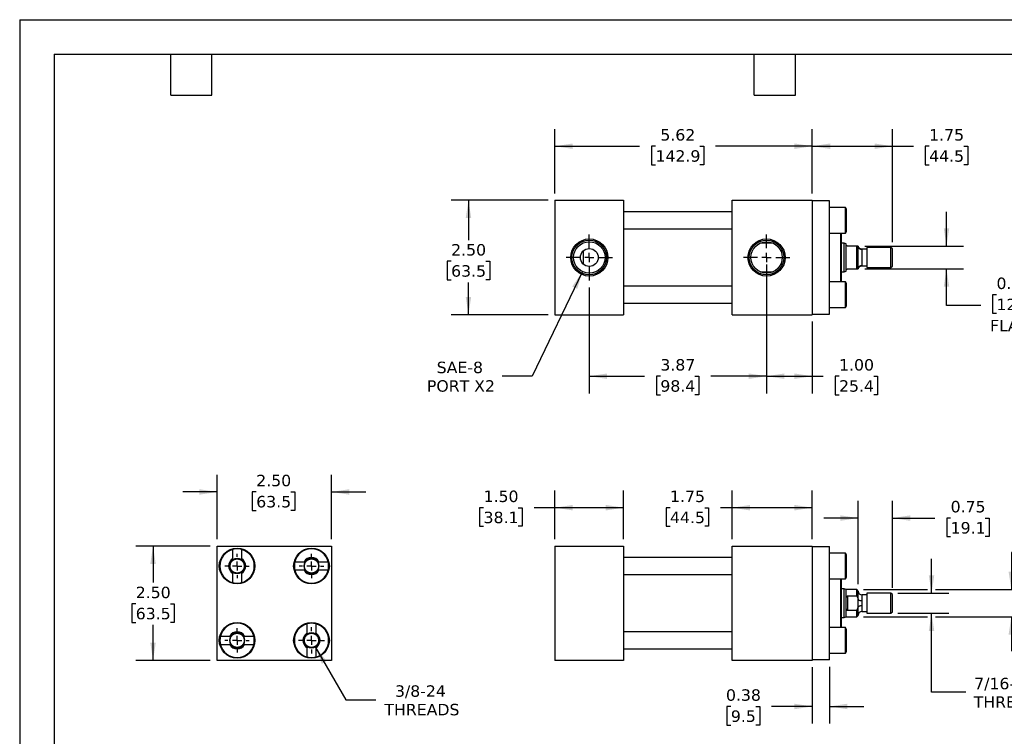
# Model space of a CAD drawing. Header units: inches. Extents: x 0 to 33, y 0 to 25.5.
# Tile 2 of 3: x 0 to 21.5, y 9.8 to 25.5. Entities that reach past the tile are written whole.
import ezdxf

# ---------------------------------------------------------------- set-up
doc = ezdxf.new("R2010")
doc.units = ezdxf.units.IN
doc.header["$LTSCALE"] = 3
doc.header["$MEASUREMENT"] = 0
doc.linetypes.add('SLD-Center', pattern=[0.75, 0.6, -0.05, 0.05, -0.05])
doc.linetypes.add('SLD-Solid', pattern=[0])
doc.layers.add('CENTER', color=40, linetype='SLD-Center')
doc.layers.add('DIMENSIONS', color=140, linetype='SLD-Solid', lineweight=25)
doc.layers.add('TEXT', color=140, linetype='SLD-Solid', lineweight=25)
doc.styles.add('SLDTEXTSTYLE0', font='VERDANA.TTF')
doc.dimstyles.new('SLDDIMSTYLE0', dxfattribs={"dimtxt": 0.254883, "dimasz": 0.39, "dimexe": 0, "dimexo": 0.0625, "dimgap": 0.063721, "dimtad": 0, "dimtih": 1, "dimtoh": 1, "dimrnd": 1e-09, "dimzin": 12, "dimdsep": 46, "dimtxsty": 'SLDTEXTSTYLE0', "dimsah": 1, "dimcen": 0.09, "dimadec": 0, "dimazin": 3, "dimtfac": 1, "dimtmove": 0, "dimatfit": 0, "dimfxl": 0, "dimfrac": 2, "dimtolj": 1, "dimtzin": 12, "dimarcsym": 0})
doc.dimstyles.new('SLDDIMSTYLE1', dxfattribs={"dimtxt": 0.254883, "dimasz": 0.39, "dimexe": 0, "dimexo": 0.0625, "dimgap": 0.063721, "dimtad": 0, "dimtih": 1, "dimtoh": 1, "dimrnd": 1e-09, "dimdsep": 46, "dimtxsty": 'SLDTEXTSTYLE0', "dimsah": 1, "dimcen": 0.09, "dimadec": 0, "dimazin": 2, "dimtfac": 1, "dimtmove": 0, "dimatfit": 0, "dimfxl": 0, "dimfrac": 2, "dimtolj": 1, "dimtzin": 12, "dimarcsym": 0})
doc.dimstyles.new('SLDDIMSTYLE2', dxfattribs={"dimtxt": 0.254883, "dimasz": 0.39, "dimexe": 0, "dimexo": 0.0625, "dimgap": 0.063721, "dimtad": 0, "dimtih": 1, "dimtoh": 1, "dimrnd": 1e-09, "dimzin": 4, "dimdsep": 46, "dimtxsty": 'SLDTEXTSTYLE0', "dimsah": 1, "dimcen": 0.09, "dimadec": 0, "dimazin": 1, "dimtfac": 1, "dimtofl": 0, "dimtmove": 0, "dimatfit": 3, "dimfxl": 0, "dimfrac": 2, "dimtolj": 1, "dimtzin": 12, "dimarcsym": 0})
doc.dimstyles.new('SLDDIMSTYLE3', dxfattribs={"dimtxt": 0.254883, "dimasz": 0.39, "dimexe": 0, "dimexo": 0.0625, "dimgap": 0.063721, "dimtad": 0, "dimtih": 1, "dimtoh": 1, "dimrnd": 1e-09, "dimzin": 12, "dimdsep": 46, "dimtxsty": 'SLDTEXTSTYLE0', "dimsah": 1, "dimcen": 0.09, "dimadec": 0, "dimazin": 3, "dimtfac": 1, "dimtofl": 0, "dimtmove": 0, "dimatfit": 3, "dimfxl": 0, "dimfrac": 2, "dimtolj": 1, "dimtzin": 12, "dimarcsym": 0})
doc.dimstyles.new('SLDDIMSTYLE4', dxfattribs={"dimtxt": 0.254883, "dimasz": 0.39, "dimexe": 0, "dimexo": 0.0625, "dimgap": 0.063721, "dimtad": 0, "dimtih": 1, "dimtoh": 1, "dimrnd": 1e-09, "dimzin": 0, "dimdsep": 46, "dimtxsty": 'SLDTEXTSTYLE0', "dimsah": 1, "dimcen": 0.09, "dimadec": 0, "dimazin": 0, "dimtfac": 1, "dimtmove": 0, "dimatfit": 0, "dimfxl": 0, "dimfrac": 2, "dimtolj": 1, "dimtzin": 12, "dimarcsym": 0})
doc.dimstyles.new('SLDDIMSTYLE5', dxfattribs={"dimtxt": 0.254883, "dimasz": 0.39, "dimexe": 0, "dimexo": 0.0625, "dimgap": 0.063721, "dimtad": 0, "dimtih": 1, "dimtoh": 1, "dimrnd": 1e-09, "dimzin": 12, "dimdsep": 46, "dimtxsty": 'SLDTEXTSTYLE0', "dimsah": 1, "dimcen": 0, "dimadec": 0, "dimazin": 3, "dimtfac": 1, "dimtofl": 0, "dimtmove": 0, "dimatfit": 3, "dimfxl": 0, "dimfrac": 2, "dimtolj": 1, "dimtzin": 12, "dimarcsym": 0})
doc.dimstyles.new('SLDDIMSTYLE6', dxfattribs={"dimtxt": 0.254883, "dimasz": 0.39, "dimexe": 0, "dimexo": 0.0625, "dimgap": 0.063721, "dimtad": 0, "dimtih": 1, "dimtoh": 1, "dimrnd": 1e-09, "dimzin": 4, "dimdsep": 46, "dimtxsty": 'SLDTEXTSTYLE0', "dimsah": 1, "dimcen": 0.09, "dimadec": 0, "dimazin": 1, "dimtfac": 1, "dimtmove": 0, "dimatfit": 0, "dimfxl": 0, "dimfrac": 2, "dimtolj": 1, "dimtzin": 12, "dimarcsym": 0})
doc.dimstyles.new('SLDDIMSTYLE7', dxfattribs={"dimtxt": 0.254883, "dimasz": 0.39, "dimexe": 0, "dimexo": 0.0625, "dimgap": 0.063721, "dimtad": 0, "dimtih": 1, "dimtoh": 1, "dimrnd": 1e-09, "dimzin": 12, "dimdsep": 46, "dimtxsty": 'SLDTEXTSTYLE0', "dimsah": 1, "dimcen": 0, "dimadec": 0, "dimazin": 3, "dimtfac": 1, "dimtofl": 0, "dimtmove": 0, "dimatfit": 3, "dimfxl": 0, "dimfrac": 2, "dimtolj": 1, "dimtzin": 12, "dimarcsym": 0})

# ---------------------------------------------------------------- blocks, each defined once
blk = doc.blocks.new('_D')
at = {"layer": 'DIMENSIONS'}
for p, q in [((19.926, 12.97), (19.926, 13.72)), ((19.19, 12.97), (20.301, 12.97)), ((19.19, 12.532), (20.301, 12.532)), ((19.926, 10.804), (19.926, 12.532)), ((20.676, 10.804), (19.926, 10.804))]:
    blk.add_line(p, q, dxfattribs=at)
for points in [[(19.926, 12.97), (19.986, 13.36), (19.866, 13.36)], [(19.926, 12.532), (19.866, 12.142), (19.986, 12.142)]]:
    blk.add_solid(points, dxfattribs=at)
at = {"layer": 'DIMENSIONS', "char_height": 0.25, "attachment_point": 1, "style": 'SLDTEXTSTYLE0'}
for s, insert in [('7/16-20', (20.858, 11.121)), ('THREAD', (20.848, 10.716))]:
    blk.add_mtext(s, dxfattribs=dict(at, insert=insert))
blk = doc.blocks.new('_D_1')
at = {"layer": 'DIMENSIONS'}
for p, q in [((18.322, 13.166), (18.322, 14.986)), ((19.072, 13.089), (19.072, 14.986)), ((18.322, 14.611), (17.572, 14.611)), ((19.072, 14.611), (19.998, 14.611)), ((20.343, 14.611), (20.258, 14.611)), ((20.258, 14.611), (20.258, 14.206)), ((21.101, 14.611), (21.186, 14.611)), ((21.186, 14.611), (21.186, 14.206)), ((20.258, 14.206), (20.343, 14.206)), ((21.186, 14.206), (21.101, 14.206))]:
    blk.add_line(p, q, dxfattribs=at)
for points in [[(18.322, 14.611), (17.932, 14.671), (17.932, 14.551)], [(19.072, 14.611), (19.462, 14.551), (19.462, 14.671)]]:
    blk.add_solid(points, dxfattribs=at)
at = {"layer": 'DIMENSIONS', "char_height": 0.25, "attachment_point": 1, "style": 'SLDTEXTSTYLE0'}
for s, insert in [('0.75', (20.343, 14.986)), ('19.1', (20.343, 14.524))]:
    blk.add_mtext(s, dxfattribs=dict(at, insert=insert))
blk = doc.blocks.new('_D_2')
at = {"layer": 'DIMENSIONS'}
for p, q in [((11.697, 14.151), (11.697, 15.213)), ((13.197, 14.151), (13.197, 15.213)), ((10.137, 14.838), (10.051, 14.838)), ((10.051, 14.838), (10.051, 14.433)), ((10.894, 14.838), (10.98, 14.838)), ((10.98, 14.838), (10.98, 14.433)), ((11.697, 14.838), (11.24, 14.838)), ((13.197, 14.838), (11.697, 14.838)), ((10.051, 14.433), (10.137, 14.433)), ((10.98, 14.433), (10.894, 14.433))]:
    blk.add_line(p, q, dxfattribs=at)
for points in [[(11.697, 14.838), (12.087, 14.778), (12.087, 14.898)], [(13.197, 14.838), (12.807, 14.898), (12.807, 14.778)]]:
    blk.add_solid(points, dxfattribs=at)
at = {"layer": 'DIMENSIONS', "char_height": 0.25, "attachment_point": 1, "style": 'SLDTEXTSTYLE0'}
for s, insert in [('1.50', (10.137, 15.212)), ('38.1', (10.137, 14.75))]:
    blk.add_mtext(s, dxfattribs=dict(at, insert=insert))
blk = doc.blocks.new('_D_3')
at = {"layer": 'DIMENSIONS'}
for p, q in [((15.571, 14.151), (15.571, 15.213)), ((17.321, 14.151), (17.321, 15.213)), ((14.211, 14.838), (14.126, 14.838)), ((14.126, 14.838), (14.126, 14.433)), ((14.969, 14.838), (15.054, 14.838)), ((15.054, 14.838), (15.054, 14.433)), ((15.571, 14.838), (15.314, 14.838)), ((17.321, 14.838), (15.571, 14.838)), ((14.126, 14.433), (14.211, 14.433)), ((15.054, 14.433), (14.969, 14.433))]:
    blk.add_line(p, q, dxfattribs=at)
for points in [[(15.571, 14.838), (15.961, 14.778), (15.961, 14.898)], [(17.321, 14.838), (16.931, 14.898), (16.931, 14.778)]]:
    blk.add_solid(points, dxfattribs=at)
at = {"layer": 'DIMENSIONS', "char_height": 0.25, "attachment_point": 1, "style": 'SLDTEXTSTYLE0'}
for s, insert in [('1.75', (14.211, 15.212)), ('44.5', (14.211, 14.75))]:
    blk.add_mtext(s, dxfattribs=dict(at, insert=insert))
blk = doc.blocks.new('_D_4')
at = {"layer": 'DIMENSIONS'}
for p, q in [((17.321, 11.351), (17.321, 10.12)), ((17.696, 11.361), (17.696, 10.12)), ((15.541, 10.495), (15.455, 10.495)), ((15.455, 10.495), (15.455, 10.09)), ((16.086, 10.495), (16.171, 10.495)), ((16.171, 10.495), (16.171, 10.09)), ((17.321, 10.495), (16.431, 10.495)), ((17.696, 10.495), (18.446, 10.495)), ((15.455, 10.09), (15.541, 10.09)), ((16.171, 10.09), (16.086, 10.09))]:
    blk.add_line(p, q, dxfattribs=at)
for points in [[(17.321, 10.495), (16.931, 10.555), (16.931, 10.435)], [(17.696, 10.495), (18.086, 10.435), (18.086, 10.555)]]:
    blk.add_solid(points, dxfattribs=at)
at = {"layer": 'DIMENSIONS', "char_height": 0.25, "attachment_point": 1, "style": 'SLDTEXTSTYLE0'}
for s, insert in [('0.38', (15.434, 10.87)), ('9.5', (15.541, 10.408))]:
    blk.add_mtext(s, dxfattribs=dict(at, insert=insert))
blk = doc.blocks.new('_D_5')
at = {"layer": 'DIMENSIONS'}
for p, q in [((22.42, 13.861), (21.67, 13.861)), ((21.67, 13.861), (21.67, 13.048)), ((22.784, 13.861), (22.698, 13.861)), ((22.698, 13.861), (22.698, 13.456)), ((23.541, 13.861), (23.627, 13.861)), ((23.627, 13.861), (23.627, 13.456)), ((22.698, 13.456), (22.784, 13.456)), ((23.627, 13.456), (23.541, 13.456)), ((18.44, 13.048), (19.836, 13.048)), ((20.016, 13.048), (22.045, 13.048)), ((18.44, 12.455), (19.836, 12.455)), ((20.016, 12.455), (22.045, 12.455)), ((21.67, 12.455), (21.67, 11.705))]:
    blk.add_line(p, q, dxfattribs=at)
for points in [[(21.67, 13.048), (21.73, 13.438), (21.61, 13.438)], [(21.67, 12.455), (21.61, 12.065), (21.73, 12.065)]]:
    blk.add_solid(points, dxfattribs=at)
at = {"layer": 'DIMENSIONS', "char_height": 0.25, "attachment_point": 1, "style": 'SLDTEXTSTYLE0'}
for s, insert in [('%%c', (22.591, 14.236)), ('0.59', (22.976, 14.236)), ('15.1', (22.784, 13.773))]:
    blk.add_mtext(s, dxfattribs=dict(at, insert=insert))
blk = doc.blocks.new('_D_8')
at = {"layer": 'DIMENSIONS'}
for p, q in [((11.697, 21.705), (11.697, 23.111)), ((17.321, 21.705), (17.321, 23.111)), ((11.697, 22.736), (13.548, 22.736)), ((13.894, 22.736), (13.808, 22.736)), ((13.808, 22.736), (13.808, 22.331)), ((14.863, 22.736), (14.949, 22.736)), ((14.949, 22.736), (14.949, 22.331)), ((17.321, 22.736), (15.208, 22.736)), ((13.808, 22.331), (13.894, 22.331)), ((14.949, 22.331), (14.863, 22.331))]:
    blk.add_line(p, q, dxfattribs=at)
for points in [[(11.697, 22.736), (12.087, 22.676), (12.087, 22.796)], [(17.321, 22.736), (16.931, 22.796), (16.931, 22.676)]]:
    blk.add_solid(points, dxfattribs=at)
at = {"layer": 'DIMENSIONS', "char_height": 0.25, "attachment_point": 1, "style": 'SLDTEXTSTYLE0'}
for s, insert in [('5.62', (14, 23.11)), ('142.9', (13.894, 22.648))]:
    blk.add_mtext(s, dxfattribs=dict(at, insert=insert))
blk = doc.blocks.new('_D_9')
at = {"layer": 'DIMENSIONS'}
for p, q in [((17.321, 21.705), (17.321, 23.111)), ((19.072, 20.642), (19.072, 23.111)), ((17.321, 22.736), (19.072, 22.736)), ((19.072, 22.736), (19.529, 22.736)), ((19.874, 22.736), (19.788, 22.736)), ((19.788, 22.736), (19.788, 22.331)), ((20.631, 22.736), (20.717, 22.736)), ((20.717, 22.736), (20.717, 22.331)), ((19.788, 22.331), (19.874, 22.331)), ((20.717, 22.331), (20.631, 22.331))]:
    blk.add_line(p, q, dxfattribs=at)
for points in [[(17.321, 22.736), (17.711, 22.676), (17.711, 22.796)], [(19.072, 22.736), (18.682, 22.796), (18.682, 22.676)]]:
    blk.add_solid(points, dxfattribs=at)
at = {"layer": 'DIMENSIONS', "char_height": 0.25, "attachment_point": 1, "style": 'SLDTEXTSTYLE0'}
for s, insert in [('1.75', (19.874, 23.11)), ('44.5', (19.874, 22.648))]:
    blk.add_mtext(s, dxfattribs=dict(at, insert=insert))
blk = doc.blocks.new('_D_10')
at = {"layer": 'DIMENSIONS'}
for p, q in [((11.547, 21.555), (9.432, 21.555)), ((9.807, 21.555), (9.807, 20.685)), ((9.428, 20.223), (9.342, 20.223)), ((9.342, 20.223), (9.342, 19.818)), ((10.185, 20.223), (10.271, 20.223)), ((10.271, 20.223), (10.271, 19.818)), ((9.342, 19.818), (9.428, 19.818)), ((10.271, 19.818), (10.185, 19.818)), ((9.807, 19.055), (9.807, 19.761)), ((11.547, 19.055), (9.432, 19.055))]:
    blk.add_line(p, q, dxfattribs=at)
for points in [[(9.807, 21.555), (9.747, 21.165), (9.867, 21.165)], [(9.807, 19.055), (9.867, 19.445), (9.747, 19.445)]]:
    blk.add_solid(points, dxfattribs=at)
at = {"layer": 'DIMENSIONS', "char_height": 0.25, "attachment_point": 1, "style": 'SLDTEXTSTYLE0'}
for s, insert in [('2.50', (9.428, 20.598)), ('63.5', (9.428, 20.136))]:
    blk.add_mtext(s, dxfattribs=dict(at, insert=insert))
blk = doc.blocks.new('_D_11')
at = {"layer": 'DIMENSIONS'}
for p, q in [((16.321, 20.155), (16.321, 17.336)), ((12.447, 19.649), (12.447, 17.336)), ((12.447, 17.711), (13.654, 17.711)), ((14, 17.711), (13.914, 17.711)), ((13.914, 17.711), (13.914, 17.306)), ((14.757, 17.711), (14.843, 17.711)), ((14.843, 17.711), (14.843, 17.306)), ((16.321, 17.711), (15.102, 17.711)), ((13.914, 17.306), (14, 17.306)), ((14.843, 17.306), (14.757, 17.306))]:
    blk.add_line(p, q, dxfattribs=at)
for points in [[(12.447, 17.711), (12.837, 17.651), (12.837, 17.771)], [(16.321, 17.711), (15.931, 17.771), (15.931, 17.651)]]:
    blk.add_solid(points, dxfattribs=at)
at = {"layer": 'DIMENSIONS', "char_height": 0.25, "attachment_point": 1, "style": 'SLDTEXTSTYLE0'}
for s, insert in [('3.87', (14, 18.085)), ('98.4', (14, 17.623))]:
    blk.add_mtext(s, dxfattribs=dict(at, insert=insert))
blk = doc.blocks.new('_D_12')
at = {"layer": 'DIMENSIONS'}
for p, q in [((16.321, 19.649), (16.321, 17.336)), ((17.321, 18.905), (17.321, 17.336)), ((16.321, 17.711), (17.321, 17.711)), ((17.321, 17.711), (17.559, 17.711)), ((17.905, 17.711), (17.819, 17.711)), ((17.819, 17.711), (17.819, 17.306)), ((18.662, 17.711), (18.748, 17.711)), ((18.748, 17.711), (18.748, 17.306)), ((17.819, 17.306), (17.905, 17.306)), ((18.748, 17.306), (18.662, 17.306))]:
    blk.add_line(p, q, dxfattribs=at)
for points in [[(16.321, 17.711), (16.711, 17.651), (16.711, 17.771)], [(17.321, 17.711), (16.931, 17.771), (16.931, 17.651)]]:
    blk.add_solid(points, dxfattribs=at)
at = {"layer": 'DIMENSIONS', "char_height": 0.25, "attachment_point": 1, "style": 'SLDTEXTSTYLE0'}
for s, insert in [('1.00', (17.905, 18.085)), ('25.4', (17.905, 17.623))]:
    blk.add_mtext(s, dxfattribs=dict(at, insert=insert))
blk = doc.blocks.new('_D_13')
at = {"layer": 'DIMENSIONS'}
for p, q in [((20.253, 20.555), (20.253, 21.305)), ((18.472, 20.555), (20.628, 20.555)), ((18.472, 20.055), (20.628, 20.055)), ((20.253, 19.253), (20.253, 20.055)), ((21.345, 19.492), (21.259, 19.492)), ((21.259, 19.492), (21.259, 19.086)), ((22.102, 19.492), (22.188, 19.492)), ((22.188, 19.492), (22.188, 19.086)), ((21.003, 19.253), (20.253, 19.253)), ((21.259, 19.086), (21.345, 19.086)), ((22.188, 19.086), (22.102, 19.086))]:
    blk.add_line(p, q, dxfattribs=at)
for points in [[(20.253, 20.555), (20.313, 20.945), (20.193, 20.945)], [(20.253, 20.055), (20.193, 19.665), (20.313, 19.665)]]:
    blk.add_solid(points, dxfattribs=at)
at = {"layer": 'DIMENSIONS', "char_height": 0.25, "attachment_point": 1, "style": 'SLDTEXTSTYLE0'}
for s, insert in [('0.50', (21.345, 19.866)), ('12.7', (21.345, 19.404)), ('FLATS', (21.205, 18.942))]:
    blk.add_mtext(s, dxfattribs=dict(at, insert=insert))
blk = doc.blocks.new('_D_14')
at = {"layer": 'DIMENSIONS'}
for p, q in [((12.298, 19.995), (11.201, 17.711)), ((11.201, 17.711), (10.545, 17.711))]:
    blk.add_line(p, q, dxfattribs=at)
blk.add_solid([(12.298, 19.995), (12.075, 19.669), (12.183, 19.617)], dxfattribs=at)
at = {"layer": 'DIMENSIONS', "char_height": 0.25, "attachment_point": 1, "style": 'SLDTEXTSTYLE0'}
for s, insert in [('SAE-8', (9.113, 18.028)), ('PORT X2', (8.899, 17.623))]:
    blk.add_mtext(s, dxfattribs=dict(at, insert=insert))
blk = doc.blocks.new('SW_CENTERMARKSYMBOL_0')
at = {"layer": 'CENTER', "color": 0}
for p, q in [((0, 0.2), (0, 0.5055)), ((-0.2, 0), (-0.5055, 0)), ((0, 0), (-0.1, 0)), ((0, 0), (0, 0.1)), ((0, 0), (0, -0.1)), ((0, 0), (0.1, 0)), ((0.2, 0), (0.5055, 0)), ((0, -0.2), (0, -0.5055))]:
    blk.add_line(p, q, dxfattribs=at)
blk = doc.blocks.new('SW_CENTERMARKSYMBOL_1')
at = {"layer": 'CENTER', "color": 0}
for p, q in [((0, 0.2), (0, 0.5055)), ((-0.2, 0), (-0.5055, 0)), ((0, 0), (-0.1, 0)), ((0, 0), (0, 0.1)), ((0, 0), (0, -0.1)), ((0, 0), (0.1, 0)), ((0.2, 0), (0.5055, 0)), ((0, -0.2), (0, -0.5055))]:
    blk.add_line(p, q, dxfattribs=at)
blk = doc.blocks.new('_D_19')
at = {"layer": 'DIMENSIONS'}
for p, q in [((4.164, 14.001), (2.539, 14.001)), ((2.914, 14.001), (2.914, 13.2)), ((2.536, 12.737), (2.45, 12.737)), ((2.45, 12.737), (2.45, 12.332)), ((3.293, 12.737), (3.379, 12.737)), ((3.379, 12.737), (3.379, 12.332)), ((2.45, 12.332), (2.536, 12.332)), ((2.914, 11.501), (2.914, 12.275)), ((3.379, 12.332), (3.293, 12.332)), ((4.164, 11.501), (2.539, 11.501))]:
    blk.add_line(p, q, dxfattribs=at)
for points in [[(2.914, 14.001), (2.854, 13.611), (2.974, 13.611)], [(2.914, 11.501), (2.974, 11.891), (2.854, 11.891)]]:
    blk.add_solid(points, dxfattribs=at)
at = {"layer": 'DIMENSIONS', "char_height": 0.25, "attachment_point": 1, "style": 'SLDTEXTSTYLE0'}
for s, insert in [('2.50', (2.536, 13.112)), ('63.5', (2.536, 12.65))]:
    blk.add_mtext(s, dxfattribs=dict(at, insert=insert))
blk = doc.blocks.new('_D_20')
at = {"layer": 'DIMENSIONS'}
for p, q in [((4.314, 14.151), (4.314, 15.557)), ((6.814, 14.151), (6.814, 15.557)), ((4.314, 15.182), (3.564, 15.182)), ((5.169, 15.182), (5.083, 15.182)), ((5.083, 15.182), (5.083, 14.777)), ((5.926, 15.182), (6.012, 15.182)), ((6.012, 15.182), (6.012, 14.777)), ((6.814, 15.182), (7.564, 15.182)), ((5.083, 14.777), (5.169, 14.777)), ((6.012, 14.777), (5.926, 14.777))]:
    blk.add_line(p, q, dxfattribs=at)
for points in [[(4.314, 15.182), (3.924, 15.242), (3.924, 15.122)], [(6.814, 15.182), (7.204, 15.122), (7.204, 15.242)]]:
    blk.add_solid(points, dxfattribs=at)
at = {"layer": 'DIMENSIONS', "char_height": 0.25, "attachment_point": 1, "style": 'SLDTEXTSTYLE0'}
for s, insert in [('2.50', (5.169, 15.557)), ('63.5', (5.169, 15.095))]:
    blk.add_mtext(s, dxfattribs=dict(at, insert=insert))
blk = doc.blocks.new('_D_21')
at = {"layer": 'DIMENSIONS'}
for p, q in [((6.46, 11.795), (7.127, 10.64)), ((7.127, 10.64), (7.783, 10.64))]:
    blk.add_line(p, q, dxfattribs=at)
blk.add_solid([(6.46, 11.795), (6.603, 11.427), (6.707, 11.487)], dxfattribs=at)
at = {"layer": 'DIMENSIONS', "char_height": 0.25, "attachment_point": 1, "style": 'SLDTEXTSTYLE0'}
for s, insert in [('3/8-24', (8.201, 10.957)), ('THREADS', (7.971, 10.552))]:
    blk.add_mtext(s, dxfattribs=dict(at, insert=insert))
blk = doc.blocks.new('SW_CENTERMARKSYMBOL_6')
at = {"layer": 'CENTER', "color": 0}
for p, q in [((0, 0.2), (0, 0.287)), ((-0.2, 0), (-0.287, 0)), ((0, 0), (-0.1, 0)), ((0, 0), (0, 0.1)), ((0, 0), (0, -0.1)), ((0, 0), (0.1, 0)), ((0.2, 0), (0.287, 0)), ((0, -0.2), (0, -0.287))]:
    blk.add_line(p, q, dxfattribs=at)
blk = doc.blocks.new('SW_CENTERMARKSYMBOL_7')
at = {"layer": 'CENTER', "color": 0}
for p, q in [((0, 0.2), (0, 0.266)), ((-0.2, 0), (-0.266, 0)), ((0, 0), (-0.1, 0)), ((0, 0), (0, 0.1)), ((0, 0), (0, -0.1)), ((0, 0), (0.1, 0)), ((0.2, 0), (0.266, 0)), ((0, -0.2), (0, -0.266))]:
    blk.add_line(p, q, dxfattribs=at)
blk = doc.blocks.new('SW_CENTERMARKSYMBOL_8')
at = {"layer": 'CENTER', "color": 0}
for p, q in [((0, 0.2), (0, 0.266)), ((-0.2, 0), (-0.266, 0)), ((0, 0), (-0.1, 0)), ((0, 0), (0, 0.1)), ((0, 0), (0, -0.1)), ((0, 0), (0.1, 0)), ((0.2, 0), (0.266, 0)), ((0, -0.2), (0, -0.266))]:
    blk.add_line(p, q, dxfattribs=at)
blk = doc.blocks.new('SW_CENTERMARKSYMBOL_9')
at = {"layer": 'CENTER', "color": 0}
for p, q in [((0, 0.2), (0, 0.266)), ((-0.2, 0), (-0.266, 0)), ((0, 0), (-0.1, 0)), ((0, 0), (0, 0.1)), ((0, 0), (0, -0.1)), ((0, 0), (0.1, 0)), ((0.2, 0), (0.266, 0)), ((0, -0.2), (0, -0.266))]:
    blk.add_line(p, q, dxfattribs=at)

msp = doc.modelspace()

# ---------------------------------------------------------------- linework, layer by layer
at = {"color": 7, "linetype": 'SLD-Solid'}
for q in [(0, 0), (33, 25.5)]:
    msp.add_line((0, 25.5), q, dxfattribs=at)
for p, q in [((11.697, 21.555), (11.697, 19.055)), ((11.697, 21.555), (13.197, 21.555)), ((13.197, 21.555), (13.197, 19.055)), ((15.571, 19.055), (15.571, 21.555)), ((15.571, 21.555), (17.321, 21.555)), ((17.321, 21.555), (17.321, 19.055)), ((17.696, 21.545), (17.321, 21.545)), ((17.696, 19.065), (17.696, 21.545)), ((15.571, 21.305), (13.197, 21.305)), ((18.048, 21.398), (17.696, 21.398)), ((18.071, 21.358), (18.048, 21.398)), ((18.048, 20.836), (18.048, 21.398)), ((18.071, 21.117), (18.071, 21.358)), ((18.071, 20.876), (18.071, 21.117)), ((13.197, 20.93), (15.571, 20.93)), ((18.048, 20.836), (18.071, 20.876)), ((17.696, 20.836), (18.048, 20.836)), ((17.933, 20.836), (17.933, 20.305)), ((17.953, 20.836), (17.953, 20.305)), ((12.322, 20.155), (12.322, 20.455)), ((16.465, 20.617), (16.178, 20.617)), ((18.018, 20.617), (17.953, 20.617)), ((18.062, 20.601), (18.018, 20.617)), ((18.018, 19.992), (18.018, 20.617)), ((18.062, 20.586), (18.062, 20.601)), ((18.062, 20.023), (18.062, 20.586)), ((18.29, 20.555), (18.093, 20.555)), ((18.29, 20.055), (18.29, 20.555)), ((18.322, 20.055), (18.322, 20.555)), ((18.51, 20.488), (18.4, 20.488)), ((18.402, 20.479), (18.402, 20.131)), ((19.04, 20.523), (18.51, 20.523)), ((18.51, 20.523), (18.51, 20.086)), ((19.072, 20.492), (19.04, 20.523)), ((19.04, 20.086), (19.04, 20.523)), ((19.072, 20.117), (19.072, 20.492)), ((17.933, 20.305), (17.933, 19.773)), ((17.953, 20.305), (17.953, 19.773)), ((18.062, 20.008), (18.062, 20.023)), ((18.093, 20.055), (18.29, 20.055)), ((18.4, 20.121), (18.51, 20.121)), ((18.51, 20.086), (19.04, 20.086)), ((19.04, 20.086), (19.072, 20.117)), ((16.178, 19.992), (16.465, 19.992)), ((17.953, 19.992), (18.018, 19.992)), ((18.018, 19.992), (18.062, 20.008)), ((15.571, 19.68), (13.197, 19.68)), ((18.048, 19.773), (17.696, 19.773)), ((18.071, 19.733), (18.048, 19.773)), ((18.048, 19.211), (18.048, 19.773)), ((18.071, 19.251), (18.071, 19.733)), ((13.197, 19.305), (15.571, 19.305)), ((17.696, 19.211), (18.048, 19.211)), ((18.048, 19.211), (18.071, 19.251)), ((11.697, 19.055), (13.197, 19.055)), ((15.571, 19.055), (17.321, 19.055)), ((17.321, 19.065), (17.696, 19.065)), ((4.314, 14.001), (6.814, 14.001)), ((4.314, 11.501), (4.314, 14.001)), ((6.814, 14.001), (6.814, 11.501)), ((11.697, 14.001), (11.697, 11.501)), ((11.697, 14.001), (13.197, 14.001)), ((13.197, 14.001), (13.197, 11.501)), ((15.571, 11.501), (15.571, 14.001)), ((15.571, 14.001), (17.321, 14.001)), ((17.321, 14.001), (17.321, 11.501)), ((17.321, 13.991), (17.696, 13.991)), ((17.696, 11.511), (17.696, 13.991)), ((4.658, 13.726), (4.658, 13.927)), ((4.846, 13.927), (4.846, 13.726)), ((18.048, 13.845), (17.696, 13.845)), ((18.071, 13.805), (18.048, 13.845)), ((18.048, 13.283), (18.048, 13.845)), ((18.071, 13.564), (18.071, 13.805)), ((6.014, 13.657), (6.215, 13.657)), ((6.539, 13.657), (6.74, 13.657)), ((15.571, 13.751), (13.197, 13.751)), ((18.071, 13.323), (18.071, 13.564)), ((4.658, 13.201), (4.658, 13.401)), ((4.846, 13.401), (4.846, 13.201)), ((6.215, 13.47), (6.014, 13.47)), ((6.74, 13.47), (6.539, 13.47)), ((13.197, 13.376), (15.571, 13.376)), ((17.696, 13.283), (18.048, 13.283)), ((17.933, 13.283), (17.933, 12.22)), ((17.953, 13.283), (17.953, 12.22)), ((18.048, 13.283), (18.071, 13.323)), ((18.018, 13.064), (17.953, 13.064)), ((18.062, 13.048), (18.018, 13.064)), ((18.018, 12.751), (18.018, 13.064)), ((18.29, 13.048), (18.062, 13.048)), ((18.062, 12.845), (18.062, 13.048)), ((18.093, 12.911), (18.29, 12.911)), ((18.093, 12.911), (18.093, 12.592)), ((18.322, 13.016), (18.29, 13.048)), ((18.29, 12.911), (18.29, 13.048)), ((18.322, 12.84), (18.322, 13.016)), ((18.51, 12.935), (18.402, 12.935)), ((18.402, 12.935), (18.402, 12.809)), ((19.04, 12.97), (18.51, 12.97)), ((18.51, 12.97), (18.51, 12.751)), ((19.072, 12.939), (19.04, 12.97)), ((19.04, 12.751), (19.04, 12.97)), ((19.072, 12.751), (19.072, 12.939)), ((18.018, 12.439), (18.018, 12.751)), ((18.062, 12.657), (18.062, 12.845)), ((18.322, 12.834), (18.322, 12.84)), ((18.322, 12.668), (18.322, 12.834)), ((18.51, 12.751), (18.51, 12.532)), ((19.04, 12.532), (19.04, 12.751)), ((19.072, 12.564), (19.072, 12.751)), ((18.062, 12.455), (18.062, 12.657)), ((18.29, 12.592), (18.093, 12.592)), ((18.29, 12.455), (18.29, 12.592)), ((18.29, 12.455), (18.322, 12.486)), ((18.322, 12.662), (18.322, 12.668)), ((18.322, 12.486), (18.322, 12.662)), ((18.402, 12.693), (18.402, 12.568)), ((18.402, 12.568), (18.51, 12.568)), ((18.51, 12.532), (19.04, 12.532)), ((19.04, 12.532), (19.072, 12.564)), ((6.283, 12.101), (6.283, 12.302)), ((6.471, 12.302), (6.471, 12.101)), ((17.953, 12.439), (18.018, 12.439)), ((18.018, 12.439), (18.062, 12.455)), ((18.062, 12.455), (18.29, 12.455)), ((15.571, 12.126), (13.197, 12.126)), ((18.048, 12.22), (17.696, 12.22)), ((18.071, 12.18), (18.048, 12.22)), ((18.048, 11.658), (18.048, 12.22)), ((18.071, 11.698), (18.071, 12.18)), ((4.389, 12.032), (4.59, 12.032)), ((4.59, 11.845), (4.389, 11.845)), ((4.914, 12.032), (5.115, 12.032)), ((5.115, 11.845), (4.914, 11.845)), ((6.283, 11.576), (6.283, 11.776)), ((6.471, 11.776), (6.471, 11.576)), ((13.197, 11.751), (15.571, 11.751)), ((17.696, 11.658), (18.048, 11.658)), ((18.048, 11.658), (18.071, 11.698)), ((6.814, 11.501), (4.314, 11.501)), ((13.197, 11.501), (11.697, 11.501)), ((17.321, 11.501), (15.571, 11.501)), ((17.696, 11.511), (17.321, 11.511))]:
    msp.add_line(p, q)
at = {"flags": 128}
for points in [[(18.322, 12.834), (18.323, 12.829), (18.328, 12.825), (18.335, 12.82), (18.345, 12.817), (18.357, 12.813), (18.371, 12.811), (18.386, 12.81), (18.402, 12.809)], [(18.402, 12.693), (18.386, 12.693), (18.371, 12.691), (18.357, 12.689), (18.345, 12.686), (18.335, 12.682), (18.328, 12.678), (18.323, 12.673), (18.322, 12.668)]]:
    msp.add_lwpolyline(points, dxfattribs=at)
for centre, radius in [((12.447, 20.305), 0.406), ((12.447, 20.305), 0.379), ((16.321, 20.305), 0.406), ((16.321, 20.305), 0.379), ((12.447, 20.305), 0.344), ((12.447, 20.305), 0.195), ((16.321, 20.305), 0.344), ((4.752, 13.564), 0.39), ((6.377, 13.564), 0.39), ((4.752, 13.564), 0.156), ((6.377, 13.564), 0.156), ((4.752, 11.939), 0.39), ((6.377, 11.939), 0.39), ((4.752, 11.939), 0.156), ((6.377, 11.939), 0.156)]:
    msp.add_circle(centre, radius)
for centre, radius, start, end in [((18.4, 20.557), 0.078, 181.5456, 271.4664), ((18.4, 20.053), 0.078, 88.5336, 178.4544), ((4.752, 13.564), 0.375, 104.4775, 255.5225), ((4.752, 13.564), 0.375, 75.5225, 104.4775), ((4.752, 13.564), 0.375, 284.4775, 75.5225), ((6.377, 13.564), 0.375, 14.4775, 165.5225), ((4.752, 13.564), 0.187, 120, 240), ((4.752, 13.564), 0.166, 124.3856, 235.6144), ((4.752, 13.564), 0.166, 55.6144, 124.3856), ((4.752, 13.564), 0.187, 300, 60), ((4.752, 13.564), 0.166, 304.3856, 55.6144), ((6.377, 13.564), 0.375, 165.5225, 194.4775), ((6.377, 13.564), 0.166, 145.6144, 214.3856), ((6.377, 13.564), 0.187, 30, 150), ((6.377, 13.564), 0.166, 34.3856, 145.6144), ((6.377, 13.564), 0.166, 325.6144, 34.3856), ((6.377, 13.564), 0.375, 345.5225, 14.4775), ((4.752, 13.564), 0.166, 235.6144, 304.3856), ((6.377, 13.564), 0.375, 194.4775, 345.5225), ((6.377, 13.564), 0.187, 210, 330), ((6.377, 13.564), 0.166, 214.3856, 325.6144), ((4.752, 13.564), 0.375, 255.5225, 284.4775), ((18.402, 13.015), 0.08, 180, 270), ((18.402, 12.488), 0.08, 90, 180), ((4.752, 11.939), 0.375, 14.4775, 165.5225), ((6.377, 11.939), 0.375, 104.4775, 255.5225), ((6.377, 11.939), 0.375, 75.5225, 104.4775), ((6.377, 11.939), 0.375, 284.4775, 75.5225), ((4.752, 11.939), 0.187, 30, 150), ((4.752, 11.939), 0.166, 34.3856, 145.6144), ((6.377, 11.939), 0.187, 120, 240), ((6.377, 11.939), 0.166, 124.3856, 235.6144), ((6.377, 11.939), 0.166, 55.6144, 124.3856), ((6.377, 11.939), 0.187, 300, 60), ((6.377, 11.939), 0.166, 304.3856, 55.6144), ((4.752, 11.939), 0.375, 165.5225, 194.4775), ((4.752, 11.939), 0.375, 194.4775, 345.5225), ((4.752, 11.939), 0.166, 145.6144, 214.3856), ((4.752, 11.939), 0.187, 210, 330), ((4.752, 11.939), 0.166, 214.3856, 325.6144), ((4.752, 11.939), 0.166, 325.6144, 34.3856), ((4.752, 11.939), 0.375, 345.5225, 14.4775), ((6.377, 11.939), 0.166, 235.6144, 304.3856), ((6.377, 11.939), 0.375, 255.5225, 284.4775)]:
    msp.add_arc(centre, radius, start, end)
for points, knots in [([(18.093, 20.555), (18.089, 20.555), (18.086, 20.555), (18.08, 20.557), (18.077, 20.559), (18.071, 20.563), (18.068, 20.566), (18.064, 20.573), (18.063, 20.576), (18.062, 20.581), (18.062, 20.584), (18.062, 20.586)], [0, 0, 0, 0, 0.125, 0.125, 0.25, 0.25, 0.5, 0.5, 0.75, 0.75, 1, 1, 1, 1]), ([(18.4, 20.488), (18.391, 20.489), (18.373, 20.491), (18.348, 20.506), (18.329, 20.528), (18.324, 20.546), (18.322, 20.555)], [0, 0, 0, 0, 0.2421706, 0.5, 0.7578294, 1, 1, 1, 1]), ([(18.4, 20.488), (18.4, 20.488), (18.4, 20.488), (18.401, 20.488), (18.401, 20.487), (18.401, 20.486), (18.401, 20.484), (18.401, 20.482), (18.402, 20.48), (18.402, 20.479), (18.402, 20.479)], [0, 0, 0, 0, 0.108519, 0.22788, 0.358088, 0.49915, 0.718957, 0.832813, 0.919751, 1, 1, 1, 1]), ([(18.062, 20.023), (18.062, 20.026), (18.062, 20.028), (18.063, 20.034), (18.064, 20.037), (18.068, 20.043), (18.071, 20.046), (18.077, 20.05), (18.08, 20.052), (18.086, 20.054), (18.089, 20.055), (18.093, 20.055)], [0, 0, 0, 0, 0.25, 0.25, 0.5, 0.5, 0.75, 0.75, 0.875, 0.875, 1, 1, 1, 1]), ([(18.322, 20.055), (18.324, 20.063), (18.329, 20.081), (18.348, 20.103), (18.373, 20.118), (18.391, 20.12), (18.4, 20.121)], [0, 0, 0, 0, 0.242171, 0.5, 0.757829, 1, 1, 1, 1]), ([(18.402, 20.131), (18.402, 20.13), (18.402, 20.129), (18.401, 20.127), (18.401, 20.125), (18.401, 20.123), (18.4, 20.121), (18.4, 20.121), (18.4, 20.121)], [0, 0, 0, 0, 0.080398, 0.167713, 0.281544, 0.502386, 0.772635, 1, 1, 1, 1]), ([(18.062, 12.845), (18.062, 12.852), (18.062, 12.858), (18.063, 12.872), (18.064, 12.878), (18.068, 12.89), (18.071, 12.896), (18.077, 12.904), (18.08, 12.906), (18.086, 12.91), (18.089, 12.911), (18.093, 12.911)], [0, 0, 0, 0, 0.25, 0.25, 0.5, 0.5, 0.75, 0.75, 0.875, 0.875, 1, 1, 1, 1]), ([(18.402, 12.809), (18.402, 12.808), (18.402, 12.804), (18.401, 12.799), (18.401, 12.791), (18.401, 12.779), (18.4, 12.765), (18.4, 12.756), (18.4, 12.751)], [0, 0, 0, 0, 0.080398, 0.167713, 0.281544, 0.502386, 0.772635, 1, 1, 1, 1]), ([(18.4, 12.751), (18.4, 12.749), (18.4, 12.745), (18.401, 12.737), (18.401, 12.73), (18.401, 12.72), (18.401, 12.711), (18.401, 12.703), (18.402, 12.698), (18.402, 12.695), (18.402, 12.693)], [0, 0, 0, 0, 0.1085195, 0.22788, 0.3580883, 0.4991496, 0.7189574, 0.832813, 0.9197511, 1, 1, 1, 1]), ([(18.093, 12.592), (18.089, 12.592), (18.086, 12.593), (18.08, 12.596), (18.077, 12.598), (18.071, 12.606), (18.068, 12.612), (18.064, 12.624), (18.063, 12.631), (18.062, 12.644), (18.062, 12.65), (18.062, 12.657)], [0, 0, 0, 0, 0.125, 0.125, 0.25, 0.25, 0.5, 0.5, 0.75, 0.75, 1, 1, 1, 1])]:
    msp.add_open_spline(points, degree=3, knots=knots)
for points in [[(18.322, 20.555), (18.313, 20.555), (18.303, 20.555), (18.29, 20.555)], [(18.29, 20.055), (18.303, 20.055), (18.313, 20.055), (18.322, 20.055)], [(4.658, 13.701), (4.658, 13.709), (4.658, 13.718), (4.658, 13.726)], [(4.846, 13.701), (4.846, 13.709), (4.846, 13.718), (4.846, 13.726)], [(6.24, 13.657), (6.231, 13.657), (6.223, 13.657), (6.215, 13.657)], [(6.514, 13.657), (6.522, 13.657), (6.531, 13.657), (6.539, 13.657)], [(4.658, 13.427), (4.658, 13.418), (4.658, 13.41), (4.658, 13.401)], [(4.846, 13.427), (4.846, 13.418), (4.846, 13.41), (4.846, 13.401)], [(6.24, 13.47), (6.231, 13.47), (6.223, 13.47), (6.215, 13.47)], [(6.514, 13.47), (6.522, 13.47), (6.531, 13.47), (6.539, 13.47)], [(18.29, 12.911), (18.303, 12.888), (18.313, 12.864), (18.322, 12.84)], [(18.29, 12.592), (18.303, 12.615), (18.313, 12.638), (18.322, 12.662)], [(6.283, 12.076), (6.283, 12.084), (6.283, 12.093), (6.283, 12.101)], [(6.471, 12.076), (6.471, 12.084), (6.471, 12.093), (6.471, 12.101)], [(4.615, 12.032), (4.606, 12.032), (4.598, 12.032), (4.59, 12.032)], [(4.615, 11.845), (4.606, 11.845), (4.598, 11.845), (4.59, 11.845)], [(4.889, 12.032), (4.897, 12.032), (4.906, 12.032), (4.914, 12.032)], [(4.889, 11.845), (4.897, 11.845), (4.906, 11.845), (4.914, 11.845)], [(6.283, 11.802), (6.283, 11.793), (6.283, 11.785), (6.283, 11.776)], [(6.471, 11.802), (6.471, 11.793), (6.471, 11.785), (6.471, 11.776)]]:
    msp.add_open_spline(points, degree=3)
at = {"layer": 'TEXT'}
for p, q in [((0.75, 24.75), (32.25, 24.75)), ((0.75, 24.75), (0.75, 0.75)), ((3.3, 23.85), (3.3, 24.75)), ((4.2, 23.85), (4.2, 24.75)), ((16.05, 23.85), (16.05, 24.75)), ((16.95, 23.85), (16.95, 24.75)), ((3.3, 23.85), (4.2, 23.85)), ((16.05, 23.85), (16.95, 23.85))]:
    msp.add_line(p, q, dxfattribs=at)

# ---------------------------------------------------------------- block references
at = {"layer": 'CENTER'}
for name, p in [('SW_CENTERMARKSYMBOL_0', (12.447, 20.305)), ('SW_CENTERMARKSYMBOL_1', (16.321, 20.305)), ('SW_CENTERMARKSYMBOL_8', (4.752, 13.564)), ('SW_CENTERMARKSYMBOL_9', (6.377, 13.564)), ('SW_CENTERMARKSYMBOL_7', (4.752, 11.939)), ('SW_CENTERMARKSYMBOL_6', (6.377, 11.939))]:
    msp.add_blockref(name, p, dxfattribs=at)

# ---------------------------------------------------------------- dimensions: what is measured, and where the dimension line sits
at = {"layer": 'DIMENSIONS'}
for base, p1, p2, dimstyle, picture, middle in [((17.321, 22.736), (11.697, 21.555), (17.321, 21.555), 'SLDDIMSTYLE3', '_D_8', (14.378, 22.736)), ((19.072, 22.736), (17.321, 21.555), (19.072, 20.492), 'SLDDIMSTYLE3', '_D_9', (20.253, 22.736)), ((16.321, 17.711), (12.447, 19.799), (16.321, 20.305), 'SLDDIMSTYLE3', '_D_11', (14.378, 17.711)), ((17.321, 17.711), (16.321, 19.799), (17.321, 19.055), 'SLDDIMSTYLE2', '_D_12', (18.283, 17.711)), ((6.814, 15.182), (4.314, 14.001), (6.814, 14.001), 'SLDDIMSTYLE6', '_D_20', (5.547, 15.182)), ((13.197, 14.838), (11.697, 14.001), (13.197, 14.001), 'SLDDIMSTYLE2', '_D_2', (10.515, 14.838)), ((17.321, 14.838), (15.571, 14.001), (17.321, 14.001), 'SLDDIMSTYLE3', '_D_3', (14.59, 14.838)), ((18.322, 14.611), (19.072, 12.939), (18.322, 13.016), 'SLDDIMSTYLE1', '_D_1', (20.722, 14.611)), ((17.321294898, 10.495190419), (17.696294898, 11.511132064), (17.321294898, 11.501132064), 'SLDDIMSTYLE1', '_D_4', (15.813187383, 10.495190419))]:
    dim = msp.add_linear_dim(base=base, p1=p1, p2=p2, dimstyle=dimstyle, dxfattribs=at)
    dim.commit()
    dim.dimension.update_dxf_attribs({"geometry": picture, "text_midpoint": middle, "dimtype": 160})
for base, p1, p2, picture, middle in [((9.807, 19.055), (11.697, 21.555), (11.697, 19.055), '_D_10', (9.807, 20.223)), ((2.914, 14.001), (4.314, 11.501), (4.314, 14.001), '_D_19', (2.914, 12.737))]:
    dim = msp.add_linear_dim(base=base, p1=p1, p2=p2, angle=90, dimstyle='SLDDIMSTYLE2', dxfattribs=at)
    dim.commit()
    dim.dimension.update_dxf_attribs({"geometry": picture, "text_midpoint": middle, "dimtype": 160})
for base, p1, p2, text, dimstyle, picture, middle in [((20.253, 20.555), (18.322, 20.055), (18.322, 20.555), '<>\\PFLATS', 'SLDDIMSTYLE4', '_D_13', (20.253, 19.253)), ((21.67, 12.455), (18.29, 13.048), (18.29, 12.455), '%%c<>', 'SLDDIMSTYLE1', '_D_5', (21.67, 13.861)), ((19.926, 12.532), (19.04, 12.97), (19.04, 12.532), '7/16-20\\PTHREAD', 'SLDDIMSTYLE0', '_D', (19.926, 10.804))]:
    dim = msp.add_linear_dim(base=base, p1=p1, p2=p2, angle=90, text=text, dimstyle=dimstyle, dxfattribs=at)
    dim.commit()
    dim.dimension.update_dxf_attribs({"geometry": picture, "text_midpoint": middle, "dimtype": 160})
dim = msp.add_diameter_dim_2p(p1=(12.595, 20.614), p2=(12.298, 19.995), text='SAE-8\\PPORT X2', dimstyle='SLDDIMSTYLE5', override={"dimpost": '<>'}, dxfattribs=at)
dim.commit()
dim.dimension.update_dxf_attribs({"geometry": '_D_14', "text_midpoint": (9.628, 17.711), "dimtype": 163})
dim = msp.add_radius_dim(center=(6.377, 11.939), mpoint=(6.46, 11.795), text='3/8-24\\PTHREADS', dimstyle='SLDDIMSTYLE7', dxfattribs=at)
dim.commit()
dim.dimension.update_dxf_attribs({"geometry": '_D_21', "text_midpoint": (8.776, 10.64), "dimtype": 164})

doc.saveas('drawing.dxf')
